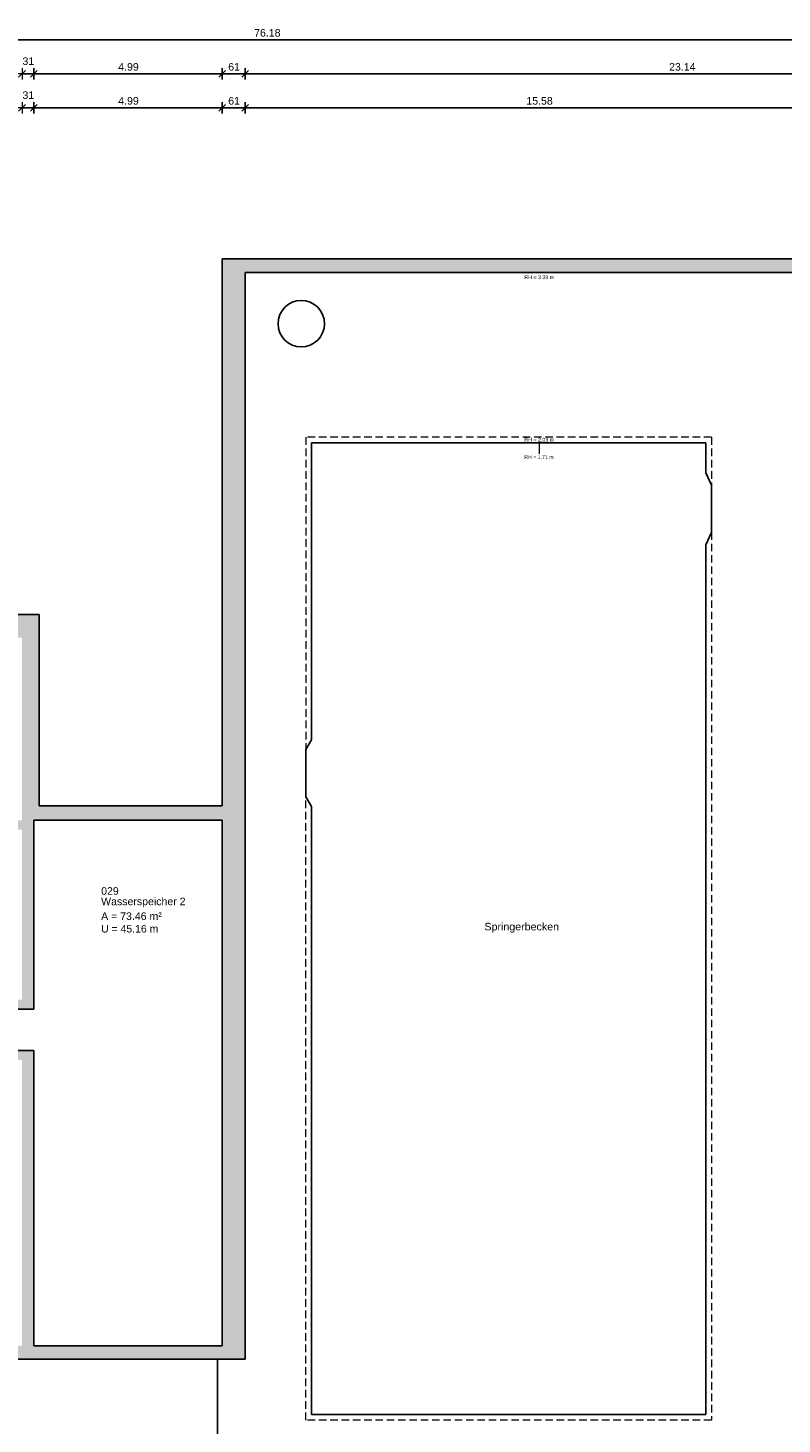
# Model space of a CAD drawing. Header units: metres. Extents: x 313 to 415, y -67 to 7.
# Tile 52 of 84: x 353 to 373, y -30 to 7. Entities that reach past the tile are written whole.
import ezdxf

# ---------------------------------------------------------------- set-up
doc = ezdxf.new("R2010")
doc.units = ezdxf.units.M
doc.header["$PDMODE"] = 65
doc.linetypes.add('AUSGEZOGEN', pattern=[0])
doc.linetypes.add('VERDECKT2_S2', pattern=[0.27, 0.2, -0.07])
for name, color, linetype, lineweight in [('Allgemein01', 7, 'AUSGEZOGEN', 13), ('Füllfläche', 7, 'AUSGEZOGEN', 13), ('Maßlinie Allgemein', 7, 'AUSGEZOGEN', 25), ('Standard', 7, 'AUSGEZOGEN', 25), ('Text Allgemein', 7, 'AUSGEZOGEN', 25)]:
    doc.layers.add(name, color=color, linetype=linetype, lineweight=lineweight)
doc.styles.add('ARIAL', font='ARIAL.TTF')
doc.dimstyles.new('DIMSTYLE_4', dxfattribs={"dimtxt": 0.2, "dimasz": 0.3, "dimexe": 0, "dimexo": 1e-06, "dimgap": 0.1, "dimtad": 2, "dimdec": 1, "dimlfac": 100, "dimrnd": 0.5, "dimzin": 4, "dimdsep": 46, "dimtxsty": 'ARIAL', "dimblk1": 'ALL_ML_STRICH', "dimblk2": 'ALL_ML_STRICH', "dimsah": 1, "dimcen": 0, "dimse1": 1, "dimse2": 1, "dimclrd": 7, "dimclre": 7, "dimclrt": 7, "dimadec": 0, "dimazin": 0, "dimtfac": 1, "dimtdec": 0, "dimtix": 1, "dimtmove": 2, "dimatfit": 3, "dimfxl": 0, "dimtvp": 1.2, "dimtzin": 0, "dimlwd": 0, "dimlwe": 13, "dimarcsym": 0})
doc.dimstyles.new('DIMSTYLE_5', dxfattribs={"dimtxt": 0.2, "dimasz": 0.3, "dimexe": 0, "dimexo": 1e-06, "dimgap": 0.1, "dimtad": 2, "dimrnd": 0.005, "dimzin": 4, "dimdsep": 46, "dimtxsty": 'ARIAL', "dimblk1": 'ALL_ML_STRICH', "dimblk2": 'ALL_ML_STRICH', "dimsah": 1, "dimcen": 0, "dimse1": 1, "dimse2": 1, "dimclrd": 7, "dimclre": 7, "dimclrt": 7, "dimadec": 0, "dimazin": 0, "dimtfac": 1, "dimtdec": 0, "dimtix": 1, "dimtmove": 2, "dimatfit": 3, "dimfxl": 0, "dimtzin": 0, "dimlwd": 0, "dimlwe": 13, "dimarcsym": 0})

# ---------------------------------------------------------------- blocks, each defined once
blk = doc.blocks.new('ALL_ML_STRICH')
at = {"color": 0, "linetype": 'ByBlock', "lineweight": -2}
for p, q in [((-1, 0), (0.5, 0)), ((-0.3, -0.3), (0.3, 0.3)), ((0, -0.5), (0, 0.5))]:
    blk.add_line(p, q, dxfattribs=at)
blk = doc.blocks.new('*D46')
at = {"layer": 'DEFPOINTS', "color": 7, "linetype": 'AUSGEZOGEN', "lineweight": 13}
for p in [(352.734, 6.165), (352.734, -27.505), (353.044, -27.505)]:
    blk.add_point(p, dxfattribs=at)
at = {"layer": 'Maßlinie Allgemein', "color": 7, "linetype": 'AUSGEZOGEN', "lineweight": -2}
blk.add_line((352.734, 6.165), (353.044, 6.165), dxfattribs=at)
at = {"layer": 'Maßlinie Allgemein', "color": 7, "linetype": 'AUSGEZOGEN', "lineweight": 13, "xscale": 0.3, "yscale": 0.3, "zscale": 0.3, "rotation": 180}
blk.add_blockref('ALL_ML_STRICH', (352.734, 6.165), dxfattribs=at)
at = {"layer": 'Maßlinie Allgemein', "color": 7, "linetype": 'AUSGEZOGEN', "lineweight": 13, "xscale": 0.3, "yscale": 0.3, "zscale": 0.3}
blk.add_blockref('ALL_ML_STRICH', (353.044, 6.165), dxfattribs=at)
at = {"layer": 'Maßlinie Allgemein', "color": 7, "linetype": 'AUSGEZOGEN', "lineweight": 13, "insert": (352.9, 6.498), "char_height": 0.2, "width": 0.8, "attachment_point": 5, "style": 'ARIAL'}
blk.add_mtext('\\A1;{\\A1;{31\\H0.132000;\\S^ ;}}', dxfattribs=at)
blk = doc.blocks.new('*D47')
at = {"layer": 'DEFPOINTS', "color": 7, "linetype": 'AUSGEZOGEN', "lineweight": 13}
for p in [(353.044, 6.165), (353.044, -27.505), (358.034, -27.505)]:
    blk.add_point(p, dxfattribs=at)
at = {"layer": 'Maßlinie Allgemein', "color": 7, "linetype": 'AUSGEZOGEN', "lineweight": -2}
blk.add_line((353.044, 6.165), (358.034, 6.165), dxfattribs=at)
at = {"layer": 'Maßlinie Allgemein', "color": 7, "linetype": 'AUSGEZOGEN', "lineweight": 13, "xscale": 0.3, "yscale": 0.3, "zscale": 0.3, "rotation": 180}
blk.add_blockref('ALL_ML_STRICH', (353.044, 6.165), dxfattribs=at)
at = {"layer": 'Maßlinie Allgemein', "color": 7, "linetype": 'AUSGEZOGEN', "lineweight": 13, "xscale": 0.3, "yscale": 0.3, "zscale": 0.3}
blk.add_blockref('ALL_ML_STRICH', (358.034, 6.165), dxfattribs=at)
at = {"layer": 'Maßlinie Allgemein', "color": 7, "linetype": 'AUSGEZOGEN', "lineweight": 13, "insert": (355.554, 6.348), "char_height": 0.2, "width": 0.8, "attachment_point": 5, "style": 'ARIAL'}
blk.add_mtext('\\A1;{\\A1;{4.99\\H0.132000;\\S^ ;}}', dxfattribs=at)
blk = doc.blocks.new('*D48')
at = {"layer": 'DEFPOINTS', "color": 7, "linetype": 'AUSGEZOGEN', "lineweight": 13}
for p in [(358.034, 6.165), (358.034, -27.505), (358.644, -27.865)]:
    blk.add_point(p, dxfattribs=at)
at = {"layer": 'Maßlinie Allgemein', "color": 7, "linetype": 'AUSGEZOGEN', "lineweight": -2}
blk.add_line((358.034, 6.165), (358.644, 6.165), dxfattribs=at)
at = {"layer": 'Maßlinie Allgemein', "color": 7, "linetype": 'AUSGEZOGEN', "lineweight": 13, "xscale": 0.3, "yscale": 0.3, "zscale": 0.3, "rotation": 180}
blk.add_blockref('ALL_ML_STRICH', (358.034, 6.165), dxfattribs=at)
at = {"layer": 'Maßlinie Allgemein', "color": 7, "linetype": 'AUSGEZOGEN', "lineweight": 13, "xscale": 0.3, "yscale": 0.3, "zscale": 0.3}
blk.add_blockref('ALL_ML_STRICH', (358.644, 6.165), dxfattribs=at)
at = {"layer": 'Maßlinie Allgemein', "color": 7, "linetype": 'AUSGEZOGEN', "lineweight": 13, "insert": (358.35, 6.348), "char_height": 0.2, "width": 0.8, "attachment_point": 5, "style": 'ARIAL'}
blk.add_mtext('\\A1;{\\A1;{61\\H0.132000;\\S^ ;}}', dxfattribs=at)
blk = doc.blocks.new('*D49')
at = {"layer": 'DEFPOINTS', "color": 7, "linetype": 'AUSGEZOGEN', "lineweight": 13}
for p in [(358.644, 6.165), (381.784, -23.075), (358.644, -27.865)]:
    blk.add_point(p, dxfattribs=at)
at = {"layer": 'Maßlinie Allgemein', "color": 7, "linetype": 'AUSGEZOGEN', "lineweight": -2}
blk.add_line((358.644, 6.165), (381.784, 6.165), dxfattribs=at)
at = {"layer": 'Maßlinie Allgemein', "color": 7, "linetype": 'AUSGEZOGEN', "lineweight": 13, "xscale": 0.3, "yscale": 0.3, "zscale": 0.3, "rotation": 180}
blk.add_blockref('ALL_ML_STRICH', (358.644, 6.165), dxfattribs=at)
at = {"layer": 'Maßlinie Allgemein', "color": 7, "linetype": 'AUSGEZOGEN', "lineweight": 13, "xscale": 0.3, "yscale": 0.3, "zscale": 0.3}
blk.add_blockref('ALL_ML_STRICH', (381.784, 6.165), dxfattribs=at)
at = {"layer": 'Maßlinie Allgemein', "color": 7, "linetype": 'AUSGEZOGEN', "lineweight": 13, "insert": (370.222, 6.348), "char_height": 0.2, "width": 1, "attachment_point": 5, "style": 'ARIAL'}
blk.add_mtext('\\A1;{\\A1;{23.14\\H0.132000;\\S^ ;}}', dxfattribs=at)
blk = doc.blocks.new('*D57')
at = {"layer": 'DEFPOINTS', "color": 7, "linetype": 'AUSGEZOGEN', "lineweight": 13}
for p in [(321.134, 7.065), (397.314, -19.355), (321.134, -22.595)]:
    blk.add_point(p, dxfattribs=at)
at = {"layer": 'Maßlinie Allgemein', "color": 7, "linetype": 'AUSGEZOGEN', "lineweight": -2}
blk.add_line((321.134, 7.065), (397.314, 7.065), dxfattribs=at)
at = {"layer": 'Maßlinie Allgemein', "color": 7, "linetype": 'AUSGEZOGEN', "lineweight": 13, "xscale": 0.3, "yscale": 0.3, "zscale": 0.3, "rotation": 180}
blk.add_blockref('ALL_ML_STRICH', (321.134, 7.065), dxfattribs=at)
at = {"layer": 'Maßlinie Allgemein', "color": 7, "linetype": 'AUSGEZOGEN', "lineweight": 13, "xscale": 0.3, "yscale": 0.3, "zscale": 0.3}
blk.add_blockref('ALL_ML_STRICH', (397.314, 7.065), dxfattribs=at)
at = {"layer": 'Maßlinie Allgemein', "color": 7, "linetype": 'AUSGEZOGEN', "lineweight": 13, "insert": (359.231, 7.248), "char_height": 0.2, "width": 1, "attachment_point": 5, "style": 'ARIAL'}
blk.add_mtext('\\A1;{\\A1;{76.18\\H0.132000;\\S^ ;}}', dxfattribs=at)
blk = doc.blocks.new('*D58')
at = {"layer": 'DEFPOINTS', "color": 7, "linetype": 'AUSGEZOGEN', "lineweight": 13}
for p in [(358.034, 1.265), (315.334, -57.225), (352.314, -57.225)]:
    blk.add_point(p, dxfattribs=at)
at = {"layer": 'Maßlinie Allgemein', "color": 7, "linetype": 'AUSGEZOGEN', "lineweight": -2}
blk.add_line((315.334, -57.225), (315.334, 1.265), dxfattribs=at)
at = {"layer": 'Maßlinie Allgemein', "color": 7, "linetype": 'AUSGEZOGEN', "lineweight": 13, "xscale": 0.3, "yscale": 0.3, "zscale": 0.3}
for p, rotation in [((315.334, 1.265), 90), ((315.334, -57.225), 270)]:
    blk.add_blockref('ALL_ML_STRICH', p, dxfattribs=dict(at, rotation=rotation))
at = {"layer": 'Maßlinie Allgemein', "color": 7, "linetype": 'AUSGEZOGEN', "lineweight": 13, "insert": (315.151, -27.974), "char_height": 0.2, "width": 1, "attachment_point": 5, "rotation": 90, "style": 'ARIAL'}
blk.add_mtext('\\A1;{\\A1;{58.49\\H0.132000;\\S^ ;}}', dxfattribs=at)
blk = doc.blocks.new('*D108')
at = {"layer": 'DEFPOINTS', "color": 7, "linetype": 'AUSGEZOGEN', "lineweight": 13}
for p in [(374.224, 0.905), (369.139, -34.025), (413.794, -34.025)]:
    blk.add_point(p, dxfattribs=at)
at = {"layer": 'Maßlinie Allgemein', "color": 7, "linetype": 'AUSGEZOGEN', "lineweight": -2}
blk.add_line((413.794, -34.025), (413.794, 0.905), dxfattribs=at)
at = {"layer": 'Maßlinie Allgemein', "color": 7, "linetype": 'AUSGEZOGEN', "lineweight": 13, "xscale": 0.3, "yscale": 0.3, "zscale": 0.3}
for p, rotation in [((413.794, 0.905), 90), ((413.794, -34.025), 270)]:
    blk.add_blockref('ALL_ML_STRICH', p, dxfattribs=dict(at, rotation=rotation))
at = {"layer": 'Maßlinie Allgemein', "color": 7, "linetype": 'AUSGEZOGEN', "lineweight": 13, "insert": (413.611, -16.554), "char_height": 0.2, "width": 1, "attachment_point": 5, "rotation": 90, "style": 'ARIAL'}
blk.add_mtext('\\A1;{\\A1;{34.93\\H0.132000;\\S^ ;}}', dxfattribs=at)
blk = doc.blocks.new('*D226')
at = {"layer": 'DEFPOINTS', "color": 7, "linetype": 'AUSGEZOGEN', "lineweight": 13}
for p in [(358.644, 0.905), (316.234, -6.165), (339.365, -6.165)]:
    blk.add_point(p, dxfattribs=at)
at = {"layer": 'Maßlinie Allgemein', "color": 7, "linetype": 'AUSGEZOGEN', "lineweight": -2}
blk.add_line((316.234, -6.165), (316.234, 0.905), dxfattribs=at)
at = {"layer": 'Maßlinie Allgemein', "color": 7, "linetype": 'AUSGEZOGEN', "lineweight": 13, "xscale": 0.3, "yscale": 0.3, "zscale": 0.3}
for p, rotation in [((316.234, 0.905), 90), ((316.234, -6.165), 270)]:
    blk.add_blockref('ALL_ML_STRICH', p, dxfattribs=dict(at, rotation=rotation))
at = {"layer": 'Maßlinie Allgemein', "color": 7, "linetype": 'AUSGEZOGEN', "lineweight": 13, "insert": (316.051, -2.616), "char_height": 0.2, "width": 0.8, "attachment_point": 5, "rotation": 90, "style": 'ARIAL'}
blk.add_mtext('\\A1;{\\A1;{7.07\\H0.132000;\\S^ ;}}', dxfattribs=at)
blk = doc.blocks.new('*D227')
at = {"layer": 'DEFPOINTS', "color": 7, "linetype": 'AUSGEZOGEN', "lineweight": 13}
for p in [(358.034, 1.265), (316.234, 0.905), (358.644, 0.905)]:
    blk.add_point(p, dxfattribs=at)
at = {"layer": 'Maßlinie Allgemein', "color": 7, "linetype": 'AUSGEZOGEN', "lineweight": -2}
blk.add_line((316.234, 0.905), (316.234, 1.265), dxfattribs=at)
at = {"layer": 'Maßlinie Allgemein', "color": 7, "linetype": 'AUSGEZOGEN', "lineweight": 13, "xscale": 0.3, "yscale": 0.3, "zscale": 0.3}
for p, rotation in [((316.234, 1.265), 90), ((316.234, 0.905), 270)]:
    blk.add_blockref('ALL_ML_STRICH', p, dxfattribs=dict(at, rotation=rotation))
at = {"layer": 'Maßlinie Allgemein', "color": 7, "linetype": 'AUSGEZOGEN', "lineweight": 13, "insert": (315.901, 1.076), "char_height": 0.2, "width": 0.8, "attachment_point": 5, "rotation": 90, "style": 'ARIAL'}
blk.add_mtext('\\A1;{\\A1;{36\\H0.132000;\\S^ ;}}', dxfattribs=at)
blk = doc.blocks.new('*D238')
at = {"layer": 'DEFPOINTS', "color": 7, "linetype": 'AUSGEZOGEN', "lineweight": 13}
for p in [(352.734, 5.265), (353.044, -13.595), (352.734, -13.845)]:
    blk.add_point(p, dxfattribs=at)
at = {"layer": 'Maßlinie Allgemein', "color": 7, "linetype": 'AUSGEZOGEN', "lineweight": -2}
blk.add_line((352.734, 5.265), (353.044, 5.265), dxfattribs=at)
at = {"layer": 'Maßlinie Allgemein', "color": 7, "linetype": 'AUSGEZOGEN', "lineweight": 13, "xscale": 0.3, "yscale": 0.3, "zscale": 0.3, "rotation": 180}
blk.add_blockref('ALL_ML_STRICH', (352.734, 5.265), dxfattribs=at)
at = {"layer": 'Maßlinie Allgemein', "color": 7, "linetype": 'AUSGEZOGEN', "lineweight": 13, "xscale": 0.3, "yscale": 0.3, "zscale": 0.3}
blk.add_blockref('ALL_ML_STRICH', (353.044, 5.265), dxfattribs=at)
at = {"layer": 'Maßlinie Allgemein', "color": 7, "linetype": 'AUSGEZOGEN', "lineweight": 13, "insert": (352.9, 5.598), "char_height": 0.2, "width": 0.8, "attachment_point": 5, "style": 'ARIAL'}
blk.add_mtext('\\A1;{\\A1;{31\\H0.132000;\\S^ ;}}', dxfattribs=at)
blk = doc.blocks.new('*D239')
at = {"layer": 'DEFPOINTS', "color": 7, "linetype": 'AUSGEZOGEN', "lineweight": 13}
for p in [(353.044, 5.265), (353.044, -13.595), (358.034, -13.595)]:
    blk.add_point(p, dxfattribs=at)
at = {"layer": 'Maßlinie Allgemein', "color": 7, "linetype": 'AUSGEZOGEN', "lineweight": -2}
blk.add_line((353.044, 5.265), (358.034, 5.265), dxfattribs=at)
at = {"layer": 'Maßlinie Allgemein', "color": 7, "linetype": 'AUSGEZOGEN', "lineweight": 13, "xscale": 0.3, "yscale": 0.3, "zscale": 0.3, "rotation": 180}
blk.add_blockref('ALL_ML_STRICH', (353.044, 5.265), dxfattribs=at)
at = {"layer": 'Maßlinie Allgemein', "color": 7, "linetype": 'AUSGEZOGEN', "lineweight": 13, "xscale": 0.3, "yscale": 0.3, "zscale": 0.3}
blk.add_blockref('ALL_ML_STRICH', (358.034, 5.265), dxfattribs=at)
at = {"layer": 'Maßlinie Allgemein', "color": 7, "linetype": 'AUSGEZOGEN', "lineweight": 13, "insert": (355.554, 5.448), "char_height": 0.2, "width": 0.8, "attachment_point": 5, "style": 'ARIAL'}
blk.add_mtext('\\A1;{\\A1;{4.99\\H0.132000;\\S^ ;}}', dxfattribs=at)
blk = doc.blocks.new('*D240')
at = {"layer": 'DEFPOINTS', "color": 7, "linetype": 'AUSGEZOGEN', "lineweight": 13}
for p in [(358.034, 5.265), (358.644, 0.905), (358.034, -13.595)]:
    blk.add_point(p, dxfattribs=at)
at = {"layer": 'Maßlinie Allgemein', "color": 7, "linetype": 'AUSGEZOGEN', "lineweight": -2}
blk.add_line((358.034, 5.265), (358.644, 5.265), dxfattribs=at)
at = {"layer": 'Maßlinie Allgemein', "color": 7, "linetype": 'AUSGEZOGEN', "lineweight": 13, "xscale": 0.3, "yscale": 0.3, "zscale": 0.3, "rotation": 180}
blk.add_blockref('ALL_ML_STRICH', (358.034, 5.265), dxfattribs=at)
at = {"layer": 'Maßlinie Allgemein', "color": 7, "linetype": 'AUSGEZOGEN', "lineweight": 13, "xscale": 0.3, "yscale": 0.3, "zscale": 0.3}
blk.add_blockref('ALL_ML_STRICH', (358.644, 5.265), dxfattribs=at)
at = {"layer": 'Maßlinie Allgemein', "color": 7, "linetype": 'AUSGEZOGEN', "lineweight": 13, "insert": (358.35, 5.448), "char_height": 0.2, "width": 0.8, "attachment_point": 5, "style": 'ARIAL'}
blk.add_mtext('\\A1;{\\A1;{61\\H0.132000;\\S^ ;}}', dxfattribs=at)
blk = doc.blocks.new('*D241')
at = {"layer": 'DEFPOINTS', "color": 7, "linetype": 'AUSGEZOGEN', "lineweight": 13}
for p in [(358.644, 5.265), (358.644, 0.905), (374.224, 0.905)]:
    blk.add_point(p, dxfattribs=at)
at = {"layer": 'Maßlinie Allgemein', "color": 7, "linetype": 'AUSGEZOGEN', "lineweight": -2}
blk.add_line((358.644, 5.265), (374.224, 5.265), dxfattribs=at)
at = {"layer": 'Maßlinie Allgemein', "color": 7, "linetype": 'AUSGEZOGEN', "lineweight": 13, "xscale": 0.3, "yscale": 0.3, "zscale": 0.3, "rotation": 180}
blk.add_blockref('ALL_ML_STRICH', (358.644, 5.265), dxfattribs=at)
at = {"layer": 'Maßlinie Allgemein', "color": 7, "linetype": 'AUSGEZOGEN', "lineweight": 13, "xscale": 0.3, "yscale": 0.3, "zscale": 0.3}
blk.add_blockref('ALL_ML_STRICH', (374.224, 5.265), dxfattribs=at)
at = {"layer": 'Maßlinie Allgemein', "color": 7, "linetype": 'AUSGEZOGEN', "lineweight": 13, "insert": (366.441, 5.448), "char_height": 0.2, "width": 1, "attachment_point": 5, "style": 'ARIAL'}
blk.add_mtext('\\A1;{\\A1;{15.58\\H0.132000;\\S^ ;}}', dxfattribs=at)
blk = doc.blocks.new('*D419')
at = {"layer": 'DEFPOINTS', "color": 7, "linetype": 'AUSGEZOGEN', "lineweight": 13}
for p in [(358.644, 0.905), (317.134, -6.165), (339.365, -6.165)]:
    blk.add_point(p, dxfattribs=at)
at = {"layer": 'Maßlinie Allgemein', "color": 7, "linetype": 'AUSGEZOGEN', "lineweight": -2}
blk.add_line((317.134, -6.165), (317.134, 0.905), dxfattribs=at)
at = {"layer": 'Maßlinie Allgemein', "color": 7, "linetype": 'AUSGEZOGEN', "lineweight": 13, "xscale": 0.3, "yscale": 0.3, "zscale": 0.3}
for p, rotation in [((317.134, 0.905), 90), ((317.134, -6.165), 270)]:
    blk.add_blockref('ALL_ML_STRICH', p, dxfattribs=dict(at, rotation=rotation))
at = {"layer": 'Maßlinie Allgemein', "color": 7, "linetype": 'AUSGEZOGEN', "lineweight": 13, "insert": (316.951, -2.616), "char_height": 0.2, "width": 0.8, "attachment_point": 5, "rotation": 90, "style": 'ARIAL'}
blk.add_mtext('\\A1;{\\A1;{7.07\\H0.132000;\\S^ ;}}', dxfattribs=at)
blk = doc.blocks.new('*D420')
at = {"layer": 'DEFPOINTS', "color": 7, "linetype": 'AUSGEZOGEN', "lineweight": 13}
for p in [(358.034, 1.265), (317.134, 0.905), (358.644, 0.905)]:
    blk.add_point(p, dxfattribs=at)
at = {"layer": 'Maßlinie Allgemein', "color": 7, "linetype": 'AUSGEZOGEN', "lineweight": -2}
blk.add_line((317.134, 0.905), (317.134, 1.265), dxfattribs=at)
at = {"layer": 'Maßlinie Allgemein', "color": 7, "linetype": 'AUSGEZOGEN', "lineweight": 13, "xscale": 0.3, "yscale": 0.3, "zscale": 0.3}
for p, rotation in [((317.134, 1.265), 90), ((317.134, 0.905), 270)]:
    blk.add_blockref('ALL_ML_STRICH', p, dxfattribs=dict(at, rotation=rotation))
at = {"layer": 'Maßlinie Allgemein', "color": 7, "linetype": 'AUSGEZOGEN', "lineweight": 13, "insert": (316.801, 1.076), "char_height": 0.2, "width": 0.8, "attachment_point": 5, "rotation": 90, "style": 'ARIAL'}
blk.add_mtext('\\A1;{\\A1;{36\\H0.132000;\\S^ ;}}', dxfattribs=at)

msp = doc.modelspace()

# ---------------------------------------------------------------- hatches: boundary and pattern name
at = {"layer": 'Füllfläche', "linetype": 'AUSGEZOGEN', "lineweight": 25}
msp.add_hatch(color=254, dxfattribs=at).paths.add_polyline_path([(363.3395, -44.0554), (363.3395, -36.8454), (363.0895, -36.8454), (363.0895, -38.8054), (350.3845, -38.8054), (350.3845, -33.6754), (350.1145, -33.6754), (350.1145, -33.1054), (349.8145, -33.1054), (349.8145, -33.8354), (350.0845, -33.8354), (350.0845, -35.2754), (332.0845, -35.2754), (332.0845, -34.3254), (330.4645, -34.3254), (330.4645, -32.8254), (332.0845, -32.8254), (332.0845, -28.1654), (344.5245, -28.1654), (344.5245, -27.8654), (343.5245, -27.8654), (343.5245, -27.6554), (343.2145, -27.6554), (343.2145, -27.8654), (338.7645, -27.8654), (338.7645, -27.6654), (338.4545, -27.6654), (338.4545, -27.8654), (334.0045, -27.8654), (334.0045, -27.6654), (333.6945, -27.6654), (333.6945, -27.8654), (329.2445, -27.8654), (329.2445, -27.6654), (328.9345, -27.6654), (328.9345, -27.8654), (324.4845, -27.8654), (324.4845, -24.5654), (321.5845, -24.5654), (321.5845, -23.0454), (324.4845, -23.0454), (324.4845, -8.7654), (328.9345, -8.7654), (328.9346, -8.9754), (329.2446, -8.9754), (329.2445, -8.7654), (333.6945, -8.7654), (333.6946, -8.9754), (334.0046, -8.9754), (334.0045, -8.7654), (338.4545, -8.7654), (338.4545, -8.9754), (338.7646, -8.9754), (338.7645, -8.7654), (339.7945, -8.7654), (339.7945, -8.4654), (339.6646, -8.4654), (339.6646, -6.4654), (342.1646, -6.4654), (342.1646, -8.4654), (342.0445, -8.4654), (342.0445, -8.7654), (343.2145, -8.7654), (343.2145, -8.9754), (343.5246, -8.9754), (343.5245, -8.7654), (347.9745, -8.7654), (347.9745, -8.9754), (348.2845, -8.9754), (348.2845, -8.7654), (352.7345, -8.7654), (352.7345, -13.5954), (349.1145, -13.5954), (349.1145, -14.1454), (349.3645, -14.1454), (349.3645, -13.8454), (352.7345, -13.8454), (352.7345, -18.3454), (351.5495, -18.3454), (351.5495, -18.5954), (353.0445, -18.5954), (353.0445, -13.5954), (358.0345, -13.5954), (358.0345, -27.5054), (353.0445, -27.5054), (353.0445, -19.6954), (349.3646, -19.6954), (349.3645, -18.5954), (350.5495, -18.5954), (350.5495, -18.3454), (349.3645, -18.3454), (349.3645, -15.0254), (349.1145, -15.0254), (349.1145, -19.9454), (352.7345, -19.9454), (352.7345, -27.5054), (350.1845, -27.5054), (350.1845, -27.8654), (348.2845, -27.8654), (348.2845, -27.6654), (347.9745, -27.6654), (347.9745, -27.8654), (346.0345, -27.8654), (346.0345, -28.1654), (349.8145, -28.1654), (349.8145, -31.0854), (350.1145, -31.0854), (350.1145, -30.5954), (350.3845, -30.5954), (350.3845, -27.8654), (358.6445, -27.8654), (358.6445, 0.9046), (374.2245, 0.9046), (374.2245, -3.6354), (373.9645, -3.6354), (373.9645, -4.0154), (374.2245, -4.0154), (374.2245, -8.4254), (373.9645, -8.4254), (373.9645, -8.8054), (374.2245, -8.8054), (374.2245, -13.2154), (373.9645, -13.2154), (373.9645, -13.5954), (374.2245, -13.5954), (374.2245, -18.0054), (373.9645, -18.0054), (373.9645, -18.3854), (374.2245, -18.3854), (374.2245, -22.7954), (373.9645, -22.7954), (373.9645, -23.1754), (374.2245, -23.1754), (374.2245, -27.5854), (373.9645, -27.5854), (373.9645, -27.9654), (374.5045, -27.9654), (374.5045, -25.6154), (376.8145, -25.6154), (376.8145, -27.9454), (376.6345, -27.9454), (376.6345, -28.1954), (377.0645, -28.1954), (377.0645, -25.3654), (374.5045, -25.3654), (374.5045, -23.0754), (375.6645, -23.0754), (375.6645, -22.8254), (375.0145, -22.8254), (375.0145, -22.0654), (374.7345, -22.0654), (374.7345, -22.8254), (374.4545, -22.8254), (374.4545, -20.1254), (375.1045, -20.1254), (375.1045, -19.8254), (375.7045, -19.8254), (375.7045, -19.5254), (374.4745, -19.5254), (374.4745, -16.0754), (377.5445, -16.0754), (377.5445, -17.5254), (377.8445, -17.5254), (377.8445, -15.1954), (377.5445, -15.1954), (377.5445, -15.7754), (374.4745, -15.7754), (374.4745, -12.9754), (377.5445, -12.9754), (377.5445, -14.1954), (377.8445, -14.1954), (377.8445, -11.5754), (377.5445, -11.5754), (377.5445, -12.6754), (374.4745, -12.6754), (374.4745, -9.2754), (377.5445, -9.2754), (377.5445, -10.5754), (377.8445, -10.5754), (377.8445, -9.8454), (380.3645, -9.8454), (380.3645, -10.6154), (380.6645, -10.6154), (380.6645, -9.8454), (384.7045, -9.8454), (384.7045, -14.1954), (385.0045, -14.1954), (385.0045, -14.1454), (385.7245, -14.1454), (385.7245, -13.9354), (385.0045, -13.9354), (385.0045, -9.8454), (387.4645, -9.8454), (387.4645, -13.9354), (386.7245, -13.9354), (386.7245, -14.1454), (387.4645, -14.1454), (387.4645, -17.2754), (387.5545, -17.2754), (387.5545, -18.0654), (387.8545, -18.0654), (387.8545, -17.7854), (391.9845, -17.7854), (391.9845, -21.1654), (391.9245, -21.1654), (391.9245, -21.4354), (392.3645, -21.4354), (392.3645, -17.4854), (387.9145, -17.4854), (387.9145, -16.8054), (387.7645, -16.8054), (387.7645, -9.5454), (377.8445, -9.5454), (377.8445, -8.9754), (374.7245, -8.9754), (374.7245, 1.2646), (358.0345, 1.2646), (358.0345, -13.2154), (353.1845, -13.2154), (353.1845, -8.1454), (342.4345, -8.1454), (342.4345, -6.1654), (339.3646, -6.1654), (339.3646, -8.1454), (324.0345, -8.1454), (324.0345, -22.5954), (321.1345, -22.5954), (321.1345, -25.0154), (324.0345, -25.0154), (324.0345, -28.1854), (331.8145, -28.1854), (331.8145, -32.5254), (330.1645, -32.5254), (330.1645, -34.6254), (331.8145, -34.6254), (331.8145, -35.2754), (321.4245, -35.2754), (321.4245, -38.1654), (321.7045, -38.1654), (321.7045, -35.8054), (338.1645, -35.8054), (338.1645, -38.4754), (337.9945, -38.4754), (337.9945, -38.6254), (338.1645, -38.6254), (338.1645, -39.0354), (338.4145, -39.0354), (338.4145, -38.6254), (340.8445, -38.6254), (340.8445, -38.4754), (338.4145, -38.4754), (338.4145, -35.8054), (350.0845, -35.8054), (350.0845, -36.3954), (344.5745, -36.3954), (344.5745, -36.2954), (344.3245, -36.2954), (344.3245, -38.4754), (341.7745, -38.4754), (341.7745, -38.6254), (344.3245, -38.6254), (344.3245, -39.0354), (344.5745, -39.0354), (344.5745, -36.5154), (350.2245, -36.5154), (350.2245, -44.0054), (349.8345, -44.0054), (349.8345, -44.3354), (350.2245, -44.3354), (350.2245, -44.3754), (350.7345, -44.3754), (350.7345, -44.0054), (350.3845, -44.0054), (350.3845, -39.0554), (356.8045, -39.0554), (356.8045, -44.3754), (357.0545, -44.3754), (357.0545, -44.3354), (357.8545, -44.3354), (357.8545, -44.4054), (358.1995, -44.4054), (358.1995, -44.3354), (358.3395, -44.3354), (358.3395, -44.0054), (357.0545, -44.0054), (357.0545, -39.0554), (363.0895, -39.0554), (363.0895, -44.0054), (363.0295, -44.0054), (363.0295, -44.4054), (363.3395, -44.4054), (363.3395, -44.3354), (365.3395, -44.3354), (365.3395, -44.0554)])

# ---------------------------------------------------------------- linework, layer by layer
at = {"layer": 'Allgemein01', "color": 7, "linetype": 'AUSGEZOGEN', "lineweight": 25}
for p, q in [((358.0345, -13.2154), (358.0345, 1.2646)), ((358.0345, 1.2646), (374.7245, 1.2646)), ((374.2245, 0.9046), (358.6445, 0.9046)), ((358.6445, 0.9046), (358.6445, -27.8654)), ((370.8445, -3.6054), (360.4045, -3.6054)), ((360.4045, -11.4654), (360.4045, -3.6054)), ((370.8445, -3.6054), (370.8445, -4.3954)), ((370.8445, -4.3954), (370.9945, -4.7254)), ((370.9945, -4.7254), (370.9945, -5.9754)), ((370.8445, -6.3054), (370.9945, -5.9754)), ((370.8445, -6.3054), (370.8445, -29.3254)), ((353.1845, -8.1454), (342.4345, -8.1454)), ((353.1845, -13.2154), (353.1845, -8.1454)), ((360.4045, -11.4654), (360.2545, -11.7254)), ((360.2545, -12.9754), (360.2545, -11.7254)), ((353.1845, -13.2154), (358.0345, -13.2154)), ((360.4045, -13.2354), (360.2545, -12.9754)), ((360.4045, -29.3254), (360.4045, -13.2354)), ((358.0345, -13.5954), (353.0445, -13.5954)), ((353.0445, -18.5954), (353.0445, -13.5954)), ((358.0345, -13.5954), (358.0345, -27.5054)), ((353.0445, -18.5954), (349.3645, -18.5954)), ((353.0445, -19.6954), (349.3646, -19.6954)), ((353.0445, -27.5054), (353.0445, -19.6954)), ((353.0445, -27.5054), (358.0345, -27.5054)), ((350.3845, -27.8654), (358.6445, -27.8654)), ((357.9145, -32.3754), (357.9145, -27.8654)), ((370.8445, -29.3254), (360.4045, -29.3254))]:
    msp.add_line(p, q, dxfattribs=at)
at = {"layer": 'Allgemein01', "color": 7, "linetype": 'VERDECKT2_S2', "lineweight": 13}
for p, q in [((370.9945, -3.4554), (360.2545, -3.4554)), ((360.2545, -3.4554), (360.2545, -11.7254)), ((370.9945, -3.4554), (370.9945, -4.7254)), ((370.9945, -5.9754), (370.9945, -29.4754)), ((360.2545, -29.4754), (360.2545, -12.9754)), ((370.9945, -29.4754), (360.2545, -29.4754))]:
    msp.add_line(p, q, dxfattribs=at)
at = {"layer": 'Allgemein01', "color": 7, "linetype": 'AUSGEZOGEN', "lineweight": 25}
msp.add_circle((360.1295, -0.4504), 0.615, dxfattribs=at)
at = {"layer": 'Text Allgemein', "color": 7, "linetype": 'AUSGEZOGEN', "lineweight": 13}
msp.add_line((366.4423, -3.8937), (366.4423, -3.5837), dxfattribs=at)

# ---------------------------------------------------------------- texts
at = {"layer": 'Standard', "color": 7, "linetype": 'AUSGEZOGEN', "lineweight": 25, "char_height": 0.2, "attachment_point": 7, "style": 'ARIAL'}
for s, insert, width in [('\\W1.00;029', (354.8289, -15.5709), 0.570299), ('\\W1.00;Wasserspeicher 2', (354.8289, -15.9043), 2.347099), ('\\W1.00;A = 73.46 m²', (354.8289, -16.2376), 1.710062), ('\\W0.99;U = 45.16 m', (354.8289, -16.5709), 1.632463)]:
    msp.add_mtext(s, dxfattribs=dict(at, insert=insert, width=width))
at = {"layer": 'Text Allgemein', "color": 7, "linetype": 'AUSGEZOGEN', "lineweight": 25, "attachment_point": 7, "style": 'ARIAL'}
for s, insert, char_height, width in [('\\W1.00;RH = 3.39 m', (366.0395, 0.7279), 0.1, 0.84007), ('\\W1.00;RH = 2.03 m', (366.0395, -3.5721), 0.1, 0.84007), ('\\W0.98;RH = 1.71 m', (366.0395, -4.0321), 0.1, 0.839111), ('\\W1.01;Springerbecken', (364.9812, -16.5716), 0.2, 2.070613)]:
    msp.add_mtext(s, dxfattribs=dict(at, insert=insert, char_height=char_height, width=width))

# ---------------------------------------------------------------- dimensions: what is measured, and where the dimension line sits
at = {"layer": 'Maßlinie Allgemein', "color": 7, "linetype": 'AUSGEZOGEN', "lineweight": 13}
for base, p1, p2, dimstyle, picture, middle in [((397.3145, 7.0646), (321.1345, -22.5954), (397.3145, -19.3554), 'DIMSTYLE_5', '*D57', (359.231, 7.248)), ((353.0445, 6.1646), (352.7345, -27.5054), (353.0445, -27.5054), 'DIMSTYLE_4', '*D46', (352.8997, 6.4981)), ((358.0345, 6.1646), (353.0445, -27.5054), (358.0345, -27.5054), 'DIMSTYLE_5', '*D47', (355.5537, 6.348)), ((358.6445, 6.1646), (358.0345, -27.5054), (358.6445, -27.8654), 'DIMSTYLE_4', '*D48', (358.3497, 6.348)), ((381.7845, 6.1646), (358.6445, -27.8654), (381.7845, -23.0754), 'DIMSTYLE_5', '*D49', (370.2216, 6.3481)), ((353.0445, 5.2646), (352.7345, -13.8454), (353.0445, -13.5954), 'DIMSTYLE_4', '*D238', (352.8997, 5.5981)), ((358.0345, 5.2646), (353.0445, -13.5954), (358.0345, -13.5954), 'DIMSTYLE_5', '*D239', (355.5537, 5.448)), ((358.6445, 5.2646), (358.0345, -13.5954), (358.6445, 0.9046), 'DIMSTYLE_4', '*D240', (358.3497, 5.448)), ((374.2245, 5.2646), (358.6445, 0.9046), (374.2245, 0.9046), 'DIMSTYLE_5', '*D241', (366.441, 5.448))]:
    dim = msp.add_linear_dim(base=base, p1=p1, p2=p2, dimstyle=dimstyle, override={"dimpost": '<>', "dimclrd": 7, "dimclre": 7, "dimclrt": 7, "dimlwd": 0, "dimlwe": 13}, dxfattribs=at)
    dim.commit()
    dim.dimension.update_dxf_attribs({"geometry": picture, "text_midpoint": middle, "dimtype": 160})
for base, p1, p2, dimstyle, picture, middle in [((315.3345, 1.2646), (352.3145, -57.2254), (358.0345, 1.2646), 'DIMSTYLE_5', '*D58', (315.1511, -27.9739)), ((316.2345, 1.2646), (358.6445, 0.9046), (358.0345, 1.2646), 'DIMSTYLE_4', '*D227', (315.9009, 1.0756)), ((317.1345, 1.2646), (358.6445, 0.9046), (358.0345, 1.2646), 'DIMSTYLE_4', '*D420', (316.8009, 1.0756)), ((316.2345, 0.9046), (339.3646, -6.1654), (358.6445, 0.9046), 'DIMSTYLE_5', '*D226', (316.0511, -2.616)), ((317.1345, 0.9046), (339.3646, -6.1654), (358.6445, 0.9046), 'DIMSTYLE_5', '*D419', (316.9511, -2.616)), ((413.7945, 0.9046), (369.1395, -34.0254), (374.2245, 0.9046), 'DIMSTYLE_5', '*D108', (413.6109, -16.5537))]:
    dim = msp.add_linear_dim(base=base, p1=p1, p2=p2, angle=90, dimstyle=dimstyle, override={"dimpost": '<>', "dimclrd": 7, "dimclre": 7, "dimclrt": 7, "dimlwd": 0, "dimlwe": 13}, dxfattribs=at)
    dim.commit()
    dim.dimension.update_dxf_attribs({"geometry": picture, "text_midpoint": middle, "dimtype": 160})

doc.saveas('drawing.dxf')
